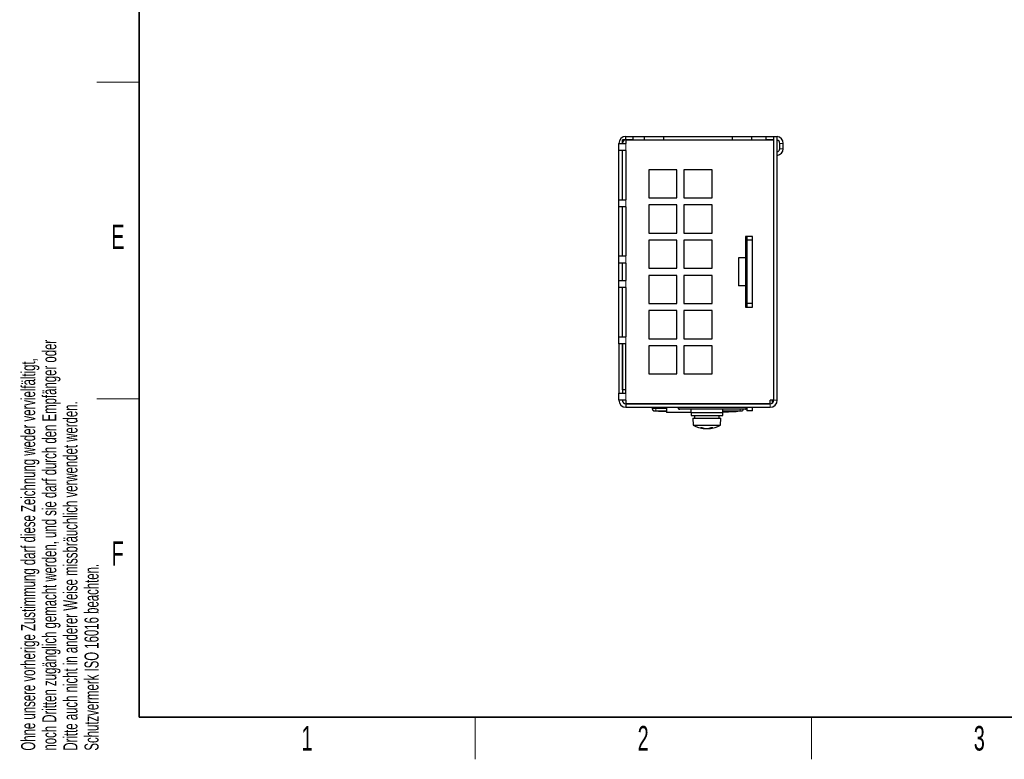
# Model space of a CAD drawing. Header units: millimetres. Extents: x 5 to 418, y 2 to 292.
# Tile 1 of 17: x 9 to 149, y 6 to 111. Entities that reach past the tile are written whole.
import ezdxf

# ---------------------------------------------------------------- set-up
doc = ezdxf.new("R2010")
doc.units = ezdxf.units.MM
doc.layers.add('SLD-0', color=7, linetype='Continuous')
doc.styles.add('SLDTEXTSTYLE0', font='TXT', dxfattribs={"width": 0.605})

msp = doc.modelspace()

# ---------------------------------------------------------------- linework, layer by layer
at = {"color": 7, "linetype": 'Continuous', "lineweight": 25}
for p, q in [((94.6458, 93.5288), (94.6458, 94.0288)), ((95.1458, 94.0288), (94.6458, 94.0288)), ((95.1458, 94.0288), (95.1458, 94.5288)), ((95.1458, 94.5288), (96.1458, 94.5288)), ((96.1458, 94.0288), (95.1458, 94.0288)), ((95.1458, 93.9788), (95.1458, 93.5288)), ((116.0958, 93.9788), (95.1458, 93.9788)), ((96.1458, 94.5288), (96.1458, 94.0288)), ((96.1458, 94.5288), (97.7708, 94.5288)), ((96.1458, 94.0288), (97.7708, 94.0288)), ((97.7708, 94.0288), (97.7708, 94.5288)), ((97.7708, 94.5288), (100.5208, 94.5288)), ((97.7708, 94.0288), (100.5208, 94.0288)), ((100.5208, 94.0288), (100.5208, 94.5288)), ((100.5208, 94.5288), (110.2708, 94.5288)), ((100.5208, 94.0288), (110.2708, 94.0288)), ((110.2708, 94.0288), (110.2708, 94.5288)), ((110.2708, 94.5288), (113.0208, 94.5288)), ((110.2708, 94.0288), (113.0208, 94.0288)), ((112.3458, 94.0288), (112.3458, 93.9788)), ((113.0208, 94.0288), (113.0208, 94.5288)), ((113.0208, 94.5288), (115.0958, 94.5288)), ((113.0208, 94.0288), (115.0958, 94.0288)), ((113.1458, 93.9788), (113.1458, 94.0288)), ((115.0958, 94.0288), (115.0958, 94.5288)), ((115.0958, 94.5288), (116.0958, 94.5288)), ((116.0958, 94.0288), (115.0958, 94.0288)), ((115.6458, 93.9788), (115.6458, 94.0288)), ((115.9808, 94.0288), (115.9808, 93.9788)), ((116.0958, 94.5288), (116.0958, 94.0288)), ((116.0958, 94.5288), (116.1458, 94.5288)), ((116.0958, 94.0288), (116.1458, 94.0288)), ((116.0958, 93.9788), (116.0958, 57.0288)), ((116.1458, 57.0288), (116.1458, 94.5288)), ((116.1458, 94.5288), (116.6458, 94.5288)), ((116.6458, 57.0288), (116.6458, 94.5288)), ((94.1458, 92.5288), (94.1458, 93.5288)), ((94.1458, 93.5288), (95.1458, 93.5288)), ((95.1458, 92.5288), (94.1458, 92.5288)), ((94.1458, 85.5288), (94.1458, 92.5288)), ((94.6458, 85.5288), (94.6458, 92.5288)), ((95.1458, 92.5288), (95.1458, 85.5288)), ((116.0958, 92.519), (116.1458, 92.4902)), ((116.9958, 92.7788), (116.9958, 93.5288)), ((117.4958, 92.7788), (117.4958, 93.5288)), ((116.0958, 91.9422), (116.1458, 91.9172)), ((102.3958, 89.7788), (98.3958, 89.7788)), ((98.3958, 89.7788), (98.3958, 85.7788)), ((102.3958, 85.7788), (102.3958, 89.7788)), ((107.3958, 89.7788), (103.3958, 89.7788)), ((103.3958, 89.7788), (103.3958, 85.7788)), ((107.3958, 85.7788), (107.3958, 89.7788)), ((116.0958, 88.5288), (116.1458, 88.5288)), ((94.1458, 85.5288), (95.1458, 85.5288)), ((94.1458, 84.5288), (94.1458, 85.5288)), ((98.3958, 85.7788), (102.3958, 85.7788)), ((103.3958, 85.7788), (107.3958, 85.7788)), ((95.1458, 84.5288), (94.1458, 84.5288)), ((94.1458, 77.5288), (94.1458, 84.5288)), ((94.6458, 77.5288), (94.6458, 84.5288)), ((95.1458, 84.5288), (95.1458, 77.5288)), ((102.3958, 84.7788), (98.3958, 84.7788)), ((98.3958, 84.7788), (98.3958, 80.7788)), ((102.3958, 80.7788), (102.3958, 84.7788)), ((107.3958, 84.7788), (103.3958, 84.7788)), ((103.3958, 84.7788), (103.3958, 80.7788)), ((107.3958, 80.7788), (107.3958, 84.7788)), ((98.3958, 80.7788), (102.3958, 80.7788)), ((102.3958, 79.7788), (98.3958, 79.7788)), ((98.3958, 79.7788), (98.3958, 75.7788)), ((102.3958, 75.7788), (102.3958, 79.7788)), ((103.3958, 80.7788), (107.3958, 80.7788)), ((107.3958, 79.7788), (103.3958, 79.7788)), ((103.3958, 79.7788), (103.3958, 75.7788)), ((107.3958, 75.7788), (107.3958, 79.7788)), ((113.1458, 80.2788), (112.1458, 80.2788)), ((112.1458, 80.2788), (112.1458, 77.2632)), ((112.3458, 80.2788), (112.3458, 79.7788)), ((113.1458, 79.7788), (112.3458, 79.7788)), ((112.3458, 79.7788), (112.3458, 70.7788)), ((113.1458, 79.7788), (113.1458, 80.2788)), ((113.1458, 70.7788), (113.1458, 79.7788)), ((94.1458, 77.5288), (95.1458, 77.5288)), ((94.1458, 76.5288), (94.1458, 77.5288)), ((112.1458, 77.2632), (111.1458, 77.2632)), ((111.1458, 77.2632), (111.1458, 73.2945)), ((112.1458, 77.2632), (112.1458, 73.2945)), ((95.1458, 76.5288), (94.1458, 76.5288)), ((94.1458, 74.0288), (94.1458, 76.5288)), ((94.6458, 74.0288), (94.6458, 76.5288)), ((95.1458, 76.5288), (95.1458, 74.0288)), ((98.3958, 75.7788), (102.3958, 75.7788)), ((103.3958, 75.7788), (107.3958, 75.7788)), ((102.3958, 74.7788), (98.3958, 74.7788)), ((98.3958, 74.7788), (98.3958, 70.7788)), ((102.3958, 70.7788), (102.3958, 74.7788)), ((107.3958, 74.7788), (103.3958, 74.7788)), ((103.3958, 74.7788), (103.3958, 70.7788)), ((107.3958, 70.7788), (107.3958, 74.7788)), ((94.1458, 73.0288), (94.1458, 74.0288)), ((94.1458, 74.0288), (95.1458, 74.0288)), ((95.1458, 73.0288), (94.1458, 73.0288)), ((94.1458, 66.0288), (94.1458, 73.0288)), ((94.6458, 66.0288), (94.6458, 73.0288)), ((95.1458, 73.0288), (95.1458, 66.0288)), ((112.1458, 73.2945), (111.1458, 73.2945)), ((112.1458, 73.2945), (112.1458, 70.2788)), ((98.3958, 70.7788), (102.3958, 70.7788)), ((103.3958, 70.7788), (107.3958, 70.7788)), ((112.1458, 70.2788), (113.1458, 70.2788)), ((113.1458, 70.7788), (112.3458, 70.7788)), ((112.3458, 70.7788), (112.3458, 70.2788)), ((113.1458, 70.2788), (113.1458, 70.7788)), ((102.3958, 69.7788), (98.3958, 69.7788)), ((98.3958, 69.7788), (98.3958, 65.7788)), ((102.3958, 65.7788), (102.3958, 69.7788)), ((107.3958, 69.7788), (103.3958, 69.7788)), ((103.3958, 69.7788), (103.3958, 65.7788)), ((107.3958, 65.7788), (107.3958, 69.7788)), ((94.1458, 65.0288), (94.1458, 66.0288)), ((94.1458, 66.0288), (95.1458, 66.0288)), ((98.3958, 65.7788), (102.3958, 65.7788)), ((103.3958, 65.7788), (107.3958, 65.7788)), ((95.1458, 65.0288), (94.1458, 65.0288)), ((94.1458, 65.0288), (94.1458, 58.0288)), ((94.6458, 58.5288), (94.6458, 65.0288)), ((94.6458, 65.0288), (94.6458, 58.0288)), ((95.1458, 58.0288), (95.1458, 65.0288)), ((102.3958, 64.7788), (98.3958, 64.7788)), ((98.3958, 64.7788), (98.3958, 60.7788)), ((102.3958, 60.7788), (102.3958, 64.7788)), ((107.3958, 64.7788), (103.3958, 64.7788)), ((103.3958, 64.7788), (103.3958, 60.7788)), ((107.3958, 60.7788), (107.3958, 64.7788)), ((98.3958, 60.7788), (102.3958, 60.7788)), ((103.3958, 60.7788), (107.3958, 60.7788)), ((94.1458, 57.0288), (94.1458, 58.0288)), ((94.1458, 58.0288), (95.1458, 58.0288)), ((95.1458, 58.5288), (94.6458, 58.5288)), ((95.1458, 57.0288), (94.1458, 57.0288)), ((95.1458, 57.0288), (95.1458, 56.5788)), ((95.1458, 56.5788), (115.6458, 56.5788)), ((95.1458, 56.5288), (95.1458, 56.0288)), ((95.1458, 56.5288), (115.6458, 56.5288)), ((95.1458, 56.0288), (115.6458, 56.0288)), ((98.8958, 56.0288), (98.8958, 55.8729)), ((100.8958, 56.0288), (100.8958, 55.2788)), ((102.5255, 56.5288), (102.5255, 56.5788)), ((102.5255, 56.0171), (102.5255, 56.0288)), ((102.9519, 56.5288), (102.9361, 56.5788)), ((103.665, 56.5788), (103.6492, 56.5288)), ((104.0005, 56.5288), (104.0005, 56.5788)), ((106.2255, 56.5788), (106.2255, 56.5288)), ((107.3255, 56.5288), (107.3255, 56.5788)), ((110.9755, 56.5788), (110.9755, 56.5288)), ((111.3269, 56.5288), (111.3111, 56.5788)), ((112.04, 56.5788), (112.0242, 56.5288)), ((112.3255, 56.5788), (112.3255, 56.5288)), ((112.3255, 56.0288), (112.3255, 56.0171)), ((112.3458, 56.5788), (112.3458, 56.5288)), ((112.3458, 55.9878), (112.3458, 56.0288)), ((112.3458, 55.9878), (112.3458, 55.5288)), ((113.1458, 56.5288), (113.1458, 56.5788)), ((113.1458, 55.5288), (113.1458, 56.0288)), ((116.0958, 57.0288), (115.6458, 57.0288)), ((115.6458, 56.5788), (115.6458, 57.0288)), ((115.9808, 56.6577), (115.9808, 57.0288)), ((99.2256, 55.508), (99.8404, 55.4705)), ((99.7728, 55.4637), (100.9401, 55.4109)), ((99.8406, 55.4966), (100.8958, 55.4638)), ((99.8406, 55.4866), (99.8406, 55.4966)), ((100.8958, 55.4538), (99.8406, 55.4866)), ((104.3958, 55.2788), (100.8958, 55.2788)), ((112.0755, 55.7671), (102.7755, 55.7671)), ((112.0958, 55.7378), (102.7958, 55.7378)), ((104.3958, 55.2788), (104.3958, 55.7378)), ((104.3958, 55.2788), (104.3958, 54.8788)), ((104.3958, 55.2788), (105.7758, 55.2788)), ((104.3958, 54.8788), (104.9535, 54.8788)), ((104.8958, 54.8788), (104.8958, 54.4788)), ((104.9535, 54.8788), (108.8958, 54.8788)), ((105.7758, 55.2788), (107.5158, 55.2788)), ((107.5158, 55.2788), (108.8958, 55.2788)), ((108.3958, 54.4788), (108.3958, 54.8788)), ((108.8958, 55.2788), (108.8958, 55.7378)), ((108.8958, 55.4421), (109.9829, 55.4663)), ((109.9829, 55.4563), (108.8958, 55.4321)), ((109.4279, 55.3943), (108.8958, 55.3735)), ((109.4279, 55.3891), (108.8958, 55.3658)), ((108.8958, 55.3558), (109.4279, 55.3791)), ((109.4279, 55.377), (108.8958, 55.3533)), ((108.8958, 54.8788), (108.8958, 55.2788)), ((109.7069, 55.3983), (109.7069, 55.4083)), ((109.7449, 55.4065), (110.7169, 55.4518)), ((110.8228, 55.4522), (110.6116, 55.4401)), ((110.8879, 55.4692), (111.5659, 55.5082)), ((110.8962, 55.4746), (110.8896, 55.4733)), ((110.8962, 55.4646), (110.8962, 55.4746)), ((110.8987, 55.4635), (110.8987, 55.4733)), ((113.1458, 55.5288), (112.3458, 55.5288)), ((104.6458, 54.4788), (104.7208, 53.4788)), ((104.6458, 54.4788), (105.1415, 54.4788)), ((104.7208, 53.4788), (105.1979, 53.4788)), ((105.1415, 54.4788), (108.6458, 54.4788)), ((105.1979, 53.4788), (108.5708, 53.4788)), ((108.5708, 53.4788), (108.6458, 54.4788)), ((106.2469, 53.0491), (106.238, 53.0073)), ((106.3118, 53.0357), (106.3014, 53.0001)), ((106.312, 53.0356), (106.3016, 53.0001)), ((106.4881, 53.0077), (106.4882, 53.0073)), ((106.6201, 53.0002), (106.62, 53.0001)), ((106.6684, 53.0022), (106.6685, 53.0001)), ((106.8011, 53.0154), (106.8, 53.0073)), ((106.975, 53.052), (106.9902, 53.0001)), ((106.9798, 53.0348), (106.99, 53.0001)), ((107.0232, 53.0649), (107.0367, 53.0073))]:
    msp.add_line(p, q, dxfattribs=at)
at = {"color": 7, "linetype": 'Continuous', "lineweight": 18}
for p, q in [((95.1458, 92.5288), (95.1458, 93.5288)), ((116.9958, 93.5288), (117.4958, 93.5288)), ((117.4958, 92.7788), (116.9958, 92.7788)), ((116.1458, 92.086), (116.0958, 91.9994)), ((95.1458, 84.5288), (95.1458, 85.5288)), ((95.1458, 76.5288), (95.1458, 77.5288)), ((95.1458, 73.0288), (95.1458, 74.0288)), ((95.1458, 65.0288), (95.1458, 66.0288)), ((95.1458, 57.0288), (95.1458, 58.0288)), ((99.3958, 56.0288), (99.3958, 55.8729)), ((115.6458, 56.0288), (115.6458, 56.5288)), ((116.1458, 57.0288), (116.6458, 57.0288)), ((99.3958, 55.8729), (99.3915, 55.5229)), ((100.8958, 55.514), (99.3915, 55.5229)), ((99.3958, 55.8729), (100.8958, 55.8632)), ((111.4, 55.5229), (108.8958, 55.5081)), ((109.4279, 55.3791), (109.4279, 55.3891)), ((109.9829, 55.4563), (109.9829, 55.4663)), ((111.3974, 55.7378), (111.4, 55.5229))]:
    msp.add_line(p, q, dxfattribs=at)
at = {"color": 7, "linetype": 'Continuous', "lineweight": 25}
for centre, radius, start, end in [((95.1458, 93.5288), 1, 90, 180), ((95.1458, 93.5288), 0.5, 90, 180), ((116.4958, 93.5288), 1, 0, 81.373108), ((116.4958, 93.5288), 0.5, 0, 72.542468), ((116.5458, 92.7788), 0.95, 276.042293, 0), ((116.5458, 92.7788), 0.45, 282.839512, 0), ((95.1458, 57.0288), 1, 180, 270), ((95.1458, 57.0288), 0.5, 180, 270), ((102.7755, 56.0171), 0.25, 180, 270), ((112.0755, 56.0171), 0.25, 270, 360), ((112.0958, 55.9878), 0.25, 270, 0), ((115.6458, 57.0288), 1, 270, 0), ((115.6458, 57.0288), 0.5, 270, 0), ((99.2458, 55.8572), 0.35, 179.998299, 266.658505), ((102.7958, 55.9878), 0.25, 210.619147, 270), ((111.5458, 55.8572), 0.35, 273.30809, 340.059087), ((106.6458, 56.9852), 4, 241.232927, 264.892538), ((106.6458, 56.9852), 4, 275.107462, 298.767073), ((105.8316, 54.9339), 1.7993, 266.693934, 273.306066), ((106.4975, 55.0865), 2.0953, 248.450416, 262.886112), ((106.8196, 55.659), 2.6719, 250.67467, 262.947674), ((106.3637, 53.8291), 0.8314, 261.306248, 265.702546), ((106.7936, 55.5502), 2.5611, 259.154596, 263.150115), ((106.7541, 56.6588), 3.6611, 265.835257, 267.902416), ((106.7567, 56.6373), 3.6396, 265.822794, 267.895909), ((106.4963, 56.2559), 3.2583, 272.22924, 274.417727), ((106.5349, 56.6373), 3.6396, 272.104091, 274.177206), ((106.5375, 56.6588), 3.6611, 272.097584, 274.164743), ((106.4422, 55.1614), 2.1756, 278.060709, 291.532041), ((106.4962, 55.5179), 2.5289, 276.899684, 281.019613), ((106.4979, 55.5502), 2.5611, 276.849885, 280.845404), ((106.9445, 53.4476), 0.4498, 275.823131, 281.818301), ((106.8098, 54.5855), 1.5944, 278.178975, 294.758183), ((107.3591, 55.4777), 2.3431, 267.102953, 272.897047)]:
    msp.add_arc(centre, radius, start, end, dxfattribs=at)
at = {"color": 7, "linetype": 'Continuous', "lineweight": 18}
for centre, start, end in [((99.2458, 55.8729), 180.001948, 269.009929), ((111.5458, 55.8729), 270.991028, 337.29984)]:
    msp.add_arc(centre, 0.35, start, end, dxfattribs=at)
for points, knots in [([(98.8958, 55.8729), (98.9013, 55.8731), (98.9123, 55.8734), (98.9985, 55.8736), (99.1254, 55.8735), (99.266, 55.8733), (99.3589, 55.873), (99.3958, 55.8729)], [0, 0, 0, 0, 0.21467278, 0.42935247, 0.64402667, 0.85869575, 1, 1, 1, 1]), ([(99.2397, 55.523), (99.2333, 55.5169), (99.2239, 55.508), (99.2253, 55.5093), (99.2257, 55.5097)], [0, 0, 0, 0, 0.68102454, 1, 1, 1, 1]), ([(99.3915, 55.5229), (99.3804, 55.5231), (99.3524, 55.5234), (99.3101, 55.5236), (99.2717, 55.5236), (99.2453, 55.5235), (99.2416, 55.5231), (99.2397, 55.523)], [0, 0, 0, 0, 0.14056698, 0.35532785, 0.57084385, 0.7860438, 1, 1, 1, 1]), ([(111.5518, 55.523), (111.551, 55.5231), (111.5488, 55.5234), (111.5303, 55.5236), (111.496, 55.5236), (111.4509, 55.5235), (111.4169, 55.5231), (111.4, 55.5229)], [0, 0, 0, 0, 0.140656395, 0.355502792, 0.571031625, 0.786170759, 1, 1, 1, 1]), ([(111.5661, 55.5095), (111.5671, 55.5085), (111.5691, 55.5065), (111.5575, 55.5176), (111.5518, 55.523)], [0, 0, 0, 0, 0.516376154, 1, 1, 1, 1])]:
    msp.add_open_spline(points, degree=3, knots=knots, dxfattribs=at)
at = {"color": 7, "linetype": 'Continuous', "lineweight": 25}
for points, knots in [([(98.8958, 55.8591), (98.8958, 55.8587), (98.8958, 55.8573), (98.8958, 55.8666), (98.8958, 55.8729)], [0, 0, 0, 0, 0.31878402, 1, 1, 1, 1]), ([(109.4279, 55.3791), (109.4593, 55.3807), (109.5222, 55.3838), (109.6057, 55.3888), (109.6692, 55.3932), (109.7054, 55.3969), (109.7103, 55.3994), (109.6833, 55.4006), (109.6275, 55.4004), (109.5494, 55.3988), (109.4785, 55.3964), (109.4376, 55.3947), (109.4279, 55.3943)], [0, 0, 0, 0, 0.107577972, 0.21515507, 0.322741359, 0.430264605, 0.537680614, 0.644986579, 0.752213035, 0.859410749, 0.966640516, 1, 1, 1, 1]), ([(109.7426, 55.3979), (109.7437, 55.3977), (109.7481, 55.3968), (109.7186, 55.3939), (109.6571, 55.3895), (109.5673, 55.3842), (109.4862, 55.3799), (109.4392, 55.3775), (109.4279, 55.377)], [0, 0, 0, 0, 0.07318348, 0.28763208, 0.50225775, 0.71709958, 0.9321252, 1, 1, 1, 1]), ([(109.9829, 55.4663), (110.0855, 55.4688), (110.2908, 55.4739), (110.5645, 55.477), (110.771, 55.4783), (110.8806, 55.4778), (110.8918, 55.4755), (110.8962, 55.4746)], [0, 0, 0, 0, 0.214628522, 0.42925656, 0.64389477, 0.858534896, 1, 1, 1, 1]), ([(110.8962, 55.4646), (110.8862, 55.4658), (110.866, 55.4683), (110.7086, 55.468), (110.477, 55.4661), (110.2202, 55.4625), (110.0504, 55.458), (109.9829, 55.4563)], [0, 0, 0, 0, 0.21458998, 0.42917873, 0.64379751, 0.85844062, 1, 1, 1, 1]), ([(110.6116, 55.4401), (110.6812, 55.4447), (110.8206, 55.4539), (110.8993, 55.4613), (110.897, 55.4638), (110.8962, 55.4646)], [0, 0, 0, 0, 0.3919653, 0.78394467, 1, 1, 1, 1]), ([(110.8962, 55.4664), (110.9698, 55.4711), (111.064, 55.4771), (111.0646, 55.479), (111.0647, 55.4794)], [0, 0, 0, 0, 0.78078861, 1, 1, 1, 1]), ([(111.0722, 55.4712), (111.0727, 55.4702), (111.0739, 55.4679), (110.9613, 55.4606), (110.8962, 55.4564)], [0, 0, 0, 0, 0.42258421, 1, 1, 1, 1])]:
    msp.add_open_spline(points, degree=3, knots=knots, dxfattribs=at)
at = {"layer": 'SLD-0', "lineweight": 35}
for p, q in [((26, 282.5), (26, 12)), ((26, 12), (408, 12))]:
    msp.add_line(p, q, dxfattribs=at)
at = {"layer": 'SLD-0', "lineweight": 18}
for p, q in [((20, 102.25), (26, 102.25)), ((20, 57.25), (26, 57.25)), ((73.75, 6), (73.75, 12)), ((121.5, 6), (121.5, 12))]:
    msp.add_line(p, q, dxfattribs=at)

# ---------------------------------------------------------------- texts
at = {"layer": 'SLD-0', "char_height": 2, "attachment_point": 1, "rotation": 90, "style": 'SLDTEXTSTYLE0'}
for s, insert in [('noch Dritten zugänglich gemacht werden, und sie darf durch den Empfänger oder', (12.2299, 7.2381)), ('Ohne unsere vorherige Zustimmung darf diese Zeichnung weder vervielfältigt,', (9.2299, 7.2381)), ('Dritte auch nicht in anderer Weise missbräuchlich verwendet werden.', (15.2299, 7.2381)), ('Schutzvermerk ISO 16016 beachten.', (18.2299, 7.2381))]:
    msp.add_mtext(s, dxfattribs=dict(at, insert=insert))
at = {"layer": 'SLD-0', "char_height": 3.5, "attachment_point": 2, "style": 'SLDTEXTSTYLE0'}
for s, insert in [('E', (22.9816, 82.0011)), ('F', (22.9536, 37.0011)), ('1', (49.8527, 10.743)), ('2', (97.6027, 10.743)), ('3', (145.3527, 10.743))]:
    msp.add_mtext(s, dxfattribs=dict(at, insert=insert))

doc.saveas('drawing.dxf')
